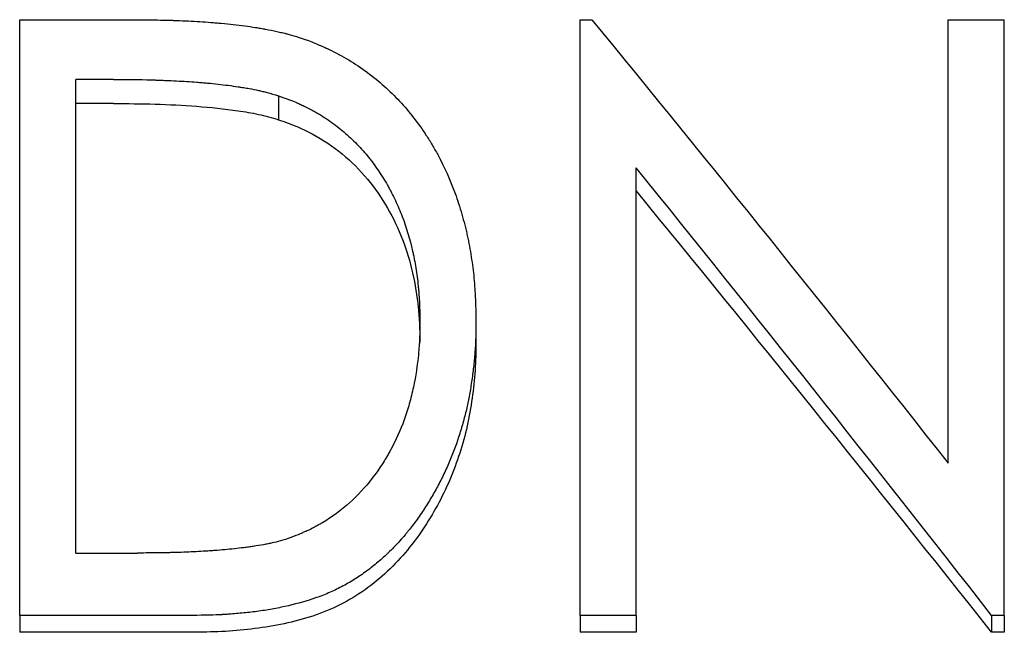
# Model space of a CAD drawing. Header units: millimetres. Extents: x 0 to 420, y 0 to 297.
# Tile 7 of 14: x 137.72 to 145.61, y 149.46 to 154.37. Entities that reach past the tile are written whole.
import ezdxf

# ---------------------------------------------------------------- set-up
doc = ezdxf.new("R2010")
doc.units = ezdxf.units.MM

msp = doc.modelspace()

# ---------------------------------------------------------------- linework, layer by layer
at = {"color": 7, "linetype": 'Continuous', "lineweight": 25}
for p, q in [((137.7205, 149.5981), (137.7205, 154.3685)), ((137.7205, 154.3685), (138.6199, 154.3685)), ((142.2077, 149.5981), (142.2077, 154.3685)), ((142.2077, 154.3685), (142.3018, 154.3685)), ((145.1564, 150.8166), (145.1564, 154.3685)), ((145.1564, 154.3685), (145.6051, 154.3685)), ((145.6051, 149.5981), (145.6051, 154.3685)), ((138.1692, 150.0975), (138.1692, 153.8905)), ((138.4717, 153.8905), (138.1692, 153.8905)), ((139.7928, 153.7593), (139.7928, 153.5678)), ((138.4717, 153.6972), (138.1692, 153.6972)), ((142.6564, 149.5981), (142.6564, 153.1833)), ((141.3743, 151.9521), (141.3743, 151.785)), ((138.1692, 150.0975), (138.663, 150.0975)), ((137.7205, 149.5981), (137.7205, 149.4628)), ((139.1007, 149.5981), (137.7205, 149.5981)), ((142.6564, 149.5981), (142.2077, 149.5981)), ((142.2077, 149.5981), (142.2077, 149.4628)), ((142.6564, 149.5981), (142.6564, 149.4628)), ((145.503, 149.5981), (145.503, 149.4628)), ((145.6051, 149.5981), (145.503, 149.5981)), ((145.6051, 149.5981), (145.6051, 149.4628)), ((139.1007, 149.4628), (137.7205, 149.4628)), ((142.6564, 149.4628), (142.2077, 149.4628)), ((145.6051, 149.4628), (145.503, 149.4628))]:
    msp.add_line(p, q, dxfattribs=at)
for points, knots in [([(138.6199, 154.3685), (138.6971, 154.3679), (138.7654, 154.3671), (138.8549, 154.3656), (138.8825, 154.365), (138.9207, 154.364), (138.9328, 154.3637), (138.9503, 154.3632), (138.956, 154.363), (138.9643, 154.3627), (138.967, 154.3626), (138.9711, 154.3625), (138.9724, 154.3625), (138.9751, 154.3624), (138.9757, 154.3623), (139.0416, 154.36), (139.1033, 154.357), (139.1925, 154.3514), (139.2217, 154.3494), (139.2647, 154.3461), (139.2789, 154.3449), (139.3, 154.3431), (139.307, 154.3425), (139.3174, 154.3415), (139.3209, 154.3412), (139.3278, 154.3406), (139.3306, 154.3403), (139.4006, 154.3338), (139.4631, 154.3267), (139.5516, 154.3149), (139.5803, 154.3108), (139.6219, 154.3042), (139.6356, 154.302), (139.6558, 154.2986), (139.6625, 154.2974), (139.6724, 154.2957), (139.6757, 154.2951), (139.6823, 154.2939), (139.6848, 154.2935), (139.7205, 154.2869), (139.7508, 154.2808), (139.7943, 154.2712), (139.8085, 154.268), (139.8292, 154.263), (139.8361, 154.2613), (139.8462, 154.2587), (139.8496, 154.2578), (139.8562, 154.2561), (139.8602, 154.2551), (139.9047, 154.2433), (139.9612, 154.2254), (140.0322, 154.2008)], [0, 0, 0, 0, 0.125, 0.125, 0.1875, 0.1875, 0.21875, 0.21875, 0.234375, 0.234375, 0.242188, 0.242188, 0.246094, 0.246094, 0.25, 0.25, 0.375, 0.375, 0.4375, 0.4375, 0.46875, 0.46875, 0.484375, 0.484375, 0.492188, 0.492188, 0.5, 0.5, 0.625, 0.625, 0.6875, 0.6875, 0.71875, 0.71875, 0.734375, 0.734375, 0.742188, 0.742188, 0.75, 0.75, 0.8125, 0.8125, 0.84375, 0.84375, 0.859375, 0.859375, 0.867188, 0.867188, 0.875, 0.875, 1, 1, 1, 1]), ([(140.0322, 154.2008), (140.0692, 154.186), (140.1015, 154.1727), (140.1429, 154.1552), (140.1555, 154.1497), (140.1726, 154.1421), (140.1781, 154.1397), (140.1858, 154.1362), (140.1882, 154.1351), (140.1931, 154.1328), (140.1944, 154.1322), (140.2501, 154.106), (140.3032, 154.0775), (140.4594, 153.9837), (140.555, 153.9131), (140.7256, 153.7592), (140.8039, 153.6751), (140.9107, 153.538), (140.9446, 153.4905), (140.9927, 153.4166), (141.0084, 153.3915), (141.0311, 153.3531), (141.0386, 153.3402), (141.0533, 153.3142), (141.061, 153.3002), (141.1213, 153.1886), (141.1678, 153.0851), (141.2271, 152.9232), (141.245, 152.8681), (141.2694, 152.7839), (141.277, 152.7555), (141.2879, 152.7125), (141.2914, 152.6982), (141.2982, 152.6693), (141.3016, 152.6542), (141.3169, 152.584), (141.3275, 152.5274), (141.3408, 152.442), (141.3448, 152.4134), (141.352, 152.3561), (141.3553, 152.3264), (141.3606, 152.2706), (141.363, 152.2423), (141.3659, 152.1991), (141.3668, 152.1845), (141.368, 152.1626), (141.3684, 152.1552), (141.3689, 152.1442), (141.3691, 152.1405), (141.3693, 152.1349), (141.3694, 152.1331), (141.3696, 152.1293), (141.3697, 152.1268), (141.3713, 152.0872), (141.3729, 152.0294), (141.3743, 151.9521)], [0, 0, 0, 0, 0.03125, 0.03125, 0.046875, 0.046875, 0.054688, 0.054688, 0.058594, 0.058594, 0.0625, 0.0625, 0.125, 0.125, 0.25, 0.25, 0.375, 0.375, 0.4375, 0.4375, 0.46875, 0.46875, 0.484375, 0.484375, 0.5, 0.5, 0.625, 0.625, 0.6875, 0.6875, 0.71875, 0.71875, 0.734375, 0.734375, 0.75, 0.75, 0.8125, 0.8125, 0.84375, 0.84375, 0.875, 0.875, 0.90625, 0.90625, 0.921875, 0.921875, 0.929688, 0.929688, 0.933594, 0.933594, 0.935547, 0.935547, 0.9375, 0.9375, 1, 1, 1, 1]), ([(138.4717, 153.8905), (138.6117, 153.89), (138.7228, 153.8884), (138.8076, 153.8856), (138.8124, 153.8854), (138.8198, 153.8852), (138.8234, 153.8851), (138.8344, 153.8847), (138.8417, 153.8844), (138.8634, 153.8836), (138.8779, 153.883), (138.9208, 153.8812), (138.9489, 153.8799), (139.0321, 153.8755), (139.0859, 153.8721), (139.1444, 153.8678), (139.1526, 153.8672), (139.1672, 153.8661), (139.1745, 153.8655), (139.1962, 153.8637), (139.2106, 153.8625), (139.2534, 153.8585), (139.2814, 153.8557), (139.3642, 153.8466), (139.4175, 153.8396), (139.4722, 153.8312), (139.4767, 153.8305), (139.4844, 153.8293), (139.4882, 153.8287), (139.4996, 153.8269), (139.507, 153.8257), (139.529, 153.8221), (139.5431, 153.8196), (139.5841, 153.8123), (139.6094, 153.8073), (139.6385, 153.8011), (139.6431, 153.8001), (139.654, 153.7975), (139.6597, 153.7962), (139.6774, 153.7918), (139.69, 153.7886), (139.73, 153.7778), (139.7598, 153.7693), (139.7928, 153.7593)], [0, 0, 0, 0, 0.25, 0.25, 0.257812, 0.257812, 0.265625, 0.265625, 0.28125, 0.28125, 0.3125, 0.3125, 0.375, 0.375, 0.5, 0.5, 0.515625, 0.515625, 0.53125, 0.53125, 0.5625, 0.5625, 0.625, 0.625, 0.75, 0.75, 0.757812, 0.757812, 0.765625, 0.765625, 0.78125, 0.78125, 0.8125, 0.8125, 0.875, 0.875, 0.890625, 0.890625, 0.90625, 0.90625, 0.9375, 0.9375, 1, 1, 1, 1]), ([(139.7928, 153.7593), (139.8544, 153.7373), (139.9003, 153.72), (139.9324, 153.7066), (139.9362, 153.705), (139.9418, 153.7026), (139.9447, 153.7014), (139.9531, 153.6977), (139.9587, 153.6952), (139.9755, 153.6877), (139.9866, 153.6826), (140.0196, 153.6667), (140.0412, 153.6556), (140.0732, 153.6381), (140.0849, 153.6315), (140.1068, 153.6189), (140.1176, 153.6125), (140.1496, 153.5931), (140.1702, 153.5798), (140.2304, 153.5392), (140.268, 153.5109), (140.3207, 153.4666), (140.3395, 153.4502), (140.3747, 153.4177), (140.3919, 153.4011), (140.4425, 153.3501), (140.4746, 153.3145), (140.513, 153.268), (140.5196, 153.2597), (140.5337, 153.2418), (140.5407, 153.2326), (140.5616, 153.2049), (140.5752, 153.1858), (140.6153, 153.127), (140.6411, 153.0857), (140.669, 153.0368), (140.6715, 153.0323), (140.677, 153.0224), (140.6797, 153.0175), (140.6879, 153.0025), (140.6932, 152.9924), (140.709, 152.9621), (140.7191, 152.9415), (140.7485, 152.8791), (140.7666, 152.8363), (140.8169, 152.7045), (140.8447, 152.6121), (140.8682, 152.5089), (140.8693, 152.5042), (140.8716, 152.4933), (140.8728, 152.4878), (140.8763, 152.4713), (140.8785, 152.4602), (140.885, 152.4266), (140.889, 152.4038), (140.9002, 152.334), (140.9065, 152.2858), (140.9128, 152.2235), (140.9139, 152.2121), (140.916, 152.1884), (140.9169, 152.1766), (140.9195, 152.1413), (140.9209, 152.118), (140.922, 152.0919), (140.9221, 152.0908), (140.9222, 152.0866), (140.9223, 152.0845), (140.9226, 152.0778), (140.9227, 152.0731), (140.9232, 152.0584), (140.9235, 152.0476), (140.9245, 152.0122), (140.9251, 151.9846), (140.9256, 151.9531)], [0, 0, 0, 0, 0.0625, 0.0625, 0.066406, 0.066406, 0.070312, 0.070312, 0.078125, 0.078125, 0.09375, 0.09375, 0.125, 0.125, 0.140625, 0.140625, 0.15625, 0.15625, 0.1875, 0.1875, 0.25, 0.25, 0.28125, 0.28125, 0.3125, 0.3125, 0.375, 0.375, 0.390625, 0.390625, 0.40625, 0.40625, 0.4375, 0.4375, 0.5, 0.5, 0.507812, 0.507812, 0.515625, 0.515625, 0.53125, 0.53125, 0.5625, 0.5625, 0.625, 0.625, 0.75, 0.75, 0.757812, 0.757812, 0.765625, 0.765625, 0.78125, 0.78125, 0.8125, 0.8125, 0.875, 0.875, 0.890625, 0.890625, 0.90625, 0.90625, 0.9375, 0.9375, 0.941406, 0.941406, 0.945312, 0.945312, 0.953125, 0.953125, 0.96875, 0.96875, 1, 1, 1, 1]), ([(138.4717, 153.6972), (138.5828, 153.6964), (138.8051, 153.6948), (139.1382, 153.6785), (139.4143, 153.6492), (139.6335, 153.6134), (139.7397, 153.583), (139.7928, 153.5678)], [0, 0, 0, 0, 0.250031, 0.500056, 0.750024, 0.875027, 1, 1, 1, 1]), ([(139.7928, 153.5678), (139.8391, 153.5515), (139.9316, 153.5189), (140.1077, 153.4349), (140.3099, 153.3007), (140.5123, 153.0973), (140.7258, 152.7865), (140.8587, 152.4328), (140.9093, 152.1116), (140.9232, 151.9258), (140.9248, 151.8326), (140.9256, 151.786)], [0, 0, 0, 0, 0.0625831, 0.1251445, 0.2501289, 0.3751502, 0.5001895, 0.7497152, 0.874826, 0.9374099, 1, 1, 1, 1]), ([(141.3743, 151.9521), (141.3739, 151.9031), (141.3731, 151.8597), (141.3713, 151.8029), (141.3707, 151.7854), (141.3695, 151.7612), (141.3691, 151.7535), (141.3685, 151.7424), (141.3683, 151.7388), (141.368, 151.7336), (141.3678, 151.7318), (141.3676, 151.7284), (141.3675, 151.7273), (141.3649, 151.6896), (141.3617, 151.653), (141.3557, 151.5964), (141.3535, 151.5772), (141.3487, 151.5383), (141.3462, 151.5194), (141.3376, 151.4569), (141.3314, 151.4173), (141.3216, 151.3611), (141.3182, 151.3428), (141.3112, 151.3074), (141.3077, 151.2909), (141.2962, 151.2388), (141.2873, 151.203), (141.2724, 151.1477), (141.2672, 151.129), (141.2588, 151.1005), (141.256, 151.0909), (141.2502, 151.0717), (141.247, 151.0613), (141.2215, 150.9798), (141.1953, 150.9082), (141.1506, 150.8021), (141.1347, 150.767), (141.1097, 150.7146), (141.1011, 150.6972), (141.0834, 150.6626), (141.074, 150.6445), (141.0475, 150.5952), (141.0287, 150.5621), (140.9988, 150.5125), (140.9886, 150.4959), (140.9676, 150.4626), (140.9573, 150.4468), (140.9225, 150.3943), (140.8993, 150.3612), (140.8644, 150.3146), (140.8528, 150.2995), (140.8354, 150.2777), (140.8296, 150.2706), (140.8209, 150.26), (140.818, 150.2566), (140.8122, 150.2497), (140.8099, 150.2469), (140.779, 150.2108), (140.7518, 150.1806), (140.7114, 150.1384), (140.698, 150.1248), (140.6781, 150.1051), (140.6714, 150.0987), (140.6582, 150.0861), (140.6523, 150.0805), (140.6157, 150.0469), (140.5859, 150.0213), (140.5401, 149.9845), (140.5247, 149.9726), (140.4935, 149.9492), (140.4783, 149.9382), (140.4291, 149.904), (140.3957, 149.8826), (140.3449, 149.8528), (140.3279, 149.8432), (140.2935, 149.8248), (140.2756, 149.8157), (140.2248, 149.791), (140.1895, 149.7756), (140.1345, 149.754), (140.1158, 149.747), (140.0873, 149.737), (140.0776, 149.7337), (140.0583, 149.7272), (140.0476, 149.7238), (139.9665, 149.6984), (139.8918, 149.679), (139.7758, 149.6548), (139.7365, 149.6475), (139.6766, 149.6379), (139.6564, 149.6349), (139.6158, 149.6292), (139.5946, 149.6265), (139.5351, 149.6195), (139.4955, 149.6155), (139.4364, 149.6105), (139.4167, 149.6089), (139.3872, 149.6069), (139.3774, 149.6062), (139.3627, 149.6053), (139.3578, 149.605), (139.3504, 149.6046), (139.348, 149.6044), (139.3431, 149.6042), (139.3399, 149.604), (139.2838, 149.6009), (139.2047, 149.599), (139.1007, 149.5981)], [0, 0, 0, 0, 0.03125, 0.03125, 0.046875, 0.046875, 0.054688, 0.054688, 0.058594, 0.058594, 0.060547, 0.060547, 0.0625, 0.0625, 0.09375, 0.09375, 0.109375, 0.109375, 0.125, 0.125, 0.15625, 0.15625, 0.171875, 0.171875, 0.1875, 0.1875, 0.21875, 0.21875, 0.234375, 0.234375, 0.242188, 0.242188, 0.25, 0.25, 0.3125, 0.3125, 0.34375, 0.34375, 0.359375, 0.359375, 0.375, 0.375, 0.40625, 0.40625, 0.421875, 0.421875, 0.4375, 0.4375, 0.46875, 0.46875, 0.484375, 0.484375, 0.492188, 0.492188, 0.496094, 0.496094, 0.5, 0.5, 0.53125, 0.53125, 0.546875, 0.546875, 0.554688, 0.554688, 0.5625, 0.5625, 0.59375, 0.59375, 0.609375, 0.609375, 0.625, 0.625, 0.65625, 0.65625, 0.671875, 0.671875, 0.6875, 0.6875, 0.71875, 0.71875, 0.734375, 0.734375, 0.742188, 0.742188, 0.75, 0.75, 0.8125, 0.8125, 0.84375, 0.84375, 0.859375, 0.859375, 0.875, 0.875, 0.90625, 0.90625, 0.921875, 0.921875, 0.929688, 0.929688, 0.933594, 0.933594, 0.935547, 0.935547, 0.9375, 0.9375, 1, 1, 1, 1]), ([(140.9256, 151.9531), (140.9249, 151.8943), (140.9239, 151.8502), (140.9227, 151.819), (140.9226, 151.8153), (140.9224, 151.8098), (140.9222, 151.8071), (140.9219, 151.7988), (140.9216, 151.7933), (140.9207, 151.7767), (140.92, 151.7657), (140.9177, 151.7327), (140.9159, 151.7107), (140.9051, 151.6009), (140.8916, 151.5134), (140.8687, 151.4046), (140.8634, 151.3811), (140.8524, 151.3365), (140.8466, 151.3144), (140.8281, 151.249), (140.8144, 151.2062), (140.7691, 151.0809), (140.7333, 151.001), (140.6868, 150.9154), (140.6806, 150.9042), (140.669, 150.8839), (140.6632, 150.8738), (140.6453, 150.8438), (140.6331, 150.8241), (140.5955, 150.7664), (140.5692, 150.7294), (140.4865, 150.623), (140.4264, 150.5581), (140.296, 150.4404), (140.2231, 150.3872), (140.1304, 150.3318), (140.1214, 150.3266), (140.1017, 150.3156), (140.0917, 150.3102), (140.0613, 150.2942), (140.0404, 150.284), (140.0163, 150.2729), (140.0155, 150.2725), (140.0118, 150.2709), (140.0098, 150.27), (140.0039, 150.2674), (139.9998, 150.2655), (139.9866, 150.2598), (139.9769, 150.2557), (139.9451, 150.2424), (139.9204, 150.2324), (139.892, 150.2211)], [0, 0, 0, 0, 0.0625, 0.0625, 0.066406, 0.066406, 0.070312, 0.070312, 0.078125, 0.078125, 0.09375, 0.09375, 0.125, 0.125, 0.25, 0.25, 0.28125, 0.28125, 0.3125, 0.3125, 0.375, 0.375, 0.5, 0.5, 0.515625, 0.515625, 0.53125, 0.53125, 0.5625, 0.5625, 0.625, 0.625, 0.75, 0.75, 0.875, 0.875, 0.890625, 0.890625, 0.90625, 0.90625, 0.9375, 0.9375, 0.941406, 0.941406, 0.945312, 0.945312, 0.953125, 0.953125, 0.96875, 0.96875, 1, 1, 1, 1]), ([(141.3743, 151.785), (141.3733, 151.7103), (141.3712, 151.5609), (141.3454, 151.3374), (141.3076, 151.115), (141.2274, 150.8239), (141.1083, 150.5425), (140.9489, 150.2809), (140.8103, 150.0959), (140.6485, 149.9285), (140.4653, 149.7827), (140.2617, 149.6635), (139.9662, 149.5518), (139.6536, 149.4926), (139.3383, 149.4656), (139.1799, 149.4637), (139.1007, 149.4628)], [0, 0, 0, 0, 0.062535, 0.12507, 0.1876, 0.250129, 0.375027, 0.43755, 0.500052, 0.562561, 0.625059, 0.687539, 0.750024, 0.874925, 0.937461, 1, 1, 1, 1]), ([(139.892, 150.2211), (139.8312, 150.2012), (139.7817, 150.1869), (139.7386, 150.1772), (139.7324, 150.1759), (139.7212, 150.1734), (139.7154, 150.1723), (139.6978, 150.1687), (139.6855, 150.1664), (139.6474, 150.1595), (139.6201, 150.1551), (139.5837, 150.1497), (139.5786, 150.149), (139.5661, 150.1472), (139.5599, 150.1464), (139.5411, 150.1438), (139.5286, 150.1421), (139.4907, 150.1373), (139.4653, 150.1343), (139.3883, 150.1259), (139.336, 150.1212), (139.2762, 150.1168), (139.2708, 150.1164), (139.2586, 150.1156), (139.2526, 150.1151), (139.2342, 150.1139), (139.2218, 150.1131), (139.1845, 150.1108), (139.1591, 150.1094), (139.0817, 150.1055), (139.0283, 150.1034), (138.9697, 150.1017), (138.9684, 150.1016), (138.9637, 150.1015), (138.9613, 150.1014), (138.954, 150.1012), (138.949, 150.1011), (138.9338, 150.1007), (138.9231, 150.1005), (138.8898, 150.0998), (138.8658, 150.0994), (138.7883, 150.0983), (138.7293, 150.0978), (138.663, 150.0975)], [0, 0, 0, 0, 0.125, 0.125, 0.140625, 0.140625, 0.15625, 0.15625, 0.1875, 0.1875, 0.25, 0.25, 0.265625, 0.265625, 0.28125, 0.28125, 0.3125, 0.3125, 0.375, 0.375, 0.5, 0.5, 0.515625, 0.515625, 0.53125, 0.53125, 0.5625, 0.5625, 0.625, 0.625, 0.75, 0.75, 0.757812, 0.757812, 0.765625, 0.765625, 0.78125, 0.78125, 0.8125, 0.8125, 0.875, 0.875, 1, 1, 1, 1])]:
    msp.add_open_spline(points, degree=3, knots=knots, dxfattribs=at)
for points in [[(142.3018, 154.3685), (143.2534, 153.2084), (144.2049, 152.0224), (145.1564, 150.8166)], [(145.503, 149.5981), (144.5541, 150.8127), (143.6053, 152.0099), (142.6564, 153.1833)], [(145.503, 149.4628), (144.5541, 150.661), (143.6053, 151.842), (142.6564, 152.9996)]]:
    msp.add_open_spline(points, degree=3, dxfattribs=at)

doc.saveas('drawing.dxf')
